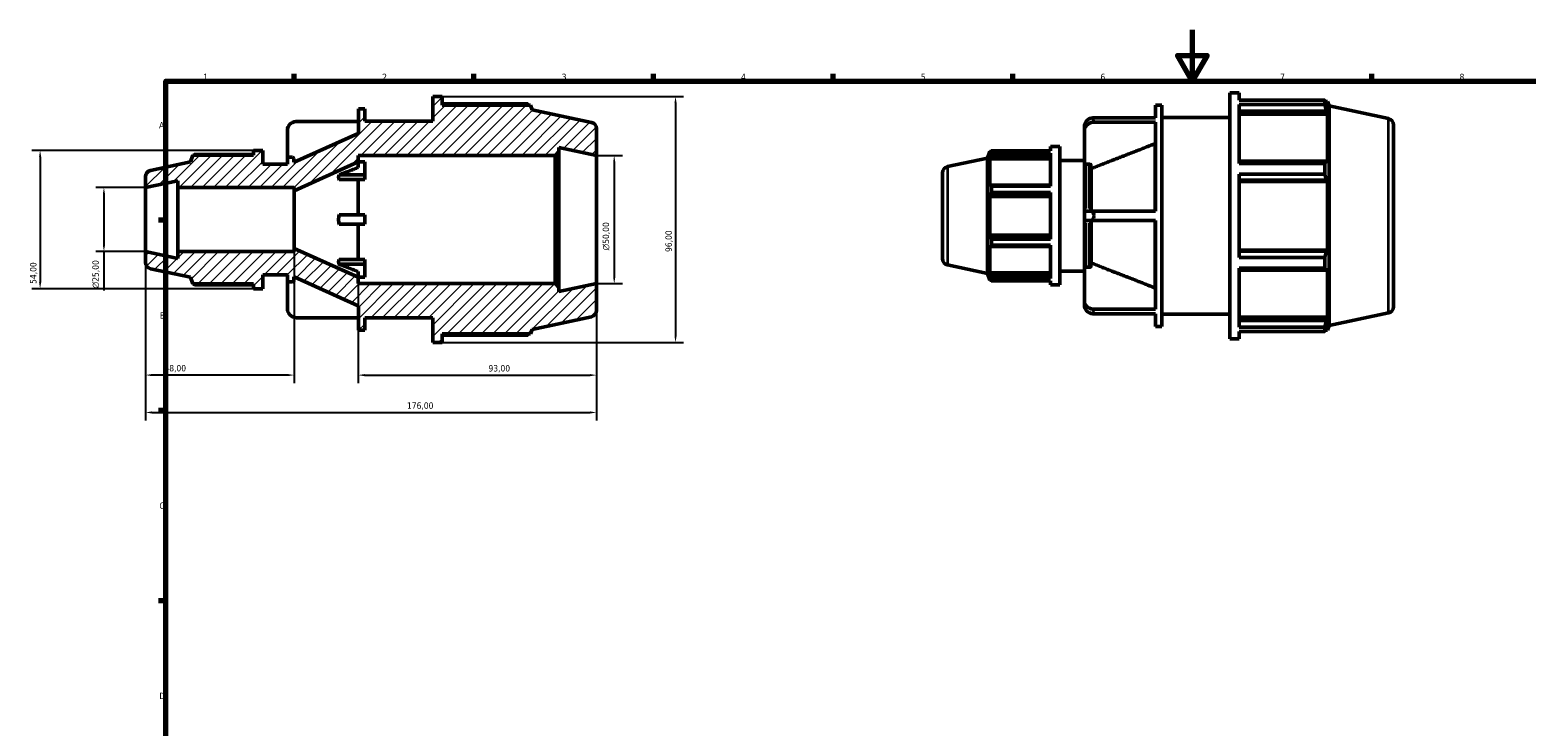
# Model space of a CAD drawing. Header units: millimetres. Extents: x -33 to 931, y 0 to 666.
# Tile 2 of 4: x -33 to 551, y 322 to 594. Entities that reach past the tile are written whole.
import ezdxf

# ---------------------------------------------------------------- set-up
doc = ezdxf.new("R2010")
doc.units = ezdxf.units.MM
for name, color, linetype, lineweight in [('Border (ISO)', 7, 'Continuous', 70), ('Dimension (ISO)', 7, 'Continuous', 25), ('Hatch (ISO)', 7, 'Continuous', 18), ('Visible (ISO)', 7, 'Continuous', 50), ('Visible Narrow (ISO)', 7, 'Continuous', 35)]:
    doc.layers.add(name, color=color, linetype=linetype, lineweight=lineweight)
doc.styles.add('Note Text (ISO)', font='tahoma.ttf')
doc.dimstyles.new('Default (ISO)', dxfattribs={"dimtxt": 2.5, "dimasz": 2.5, "dimexe": 3.175, "dimexo": 0, "dimgap": 0.762, "dimtad": 1, "dimrnd": 1e-08, "dimzin": 0, "dimtxsty": 'Note Text (ISO)', "dimcen": 0.09, "dimdle": 10, "dimclrd": 256, "dimclre": 256, "dimclrt": 232, "dimazin": 0, "dimtfac": 1.40208, "dimtmove": 0, "dimatfit": 3, "dimfxl": 1, "dimtolj": 1, "dimtzin": 0, "dimlwd": -1, "dimlwe": -1, "dimarcsym": 0})

# ---------------------------------------------------------------- blocks, each defined once
blk = doc.blocks.new('Borders Default Border')
at = {"layer": 'Border (ISO)'}
for p, q in [((70.08, 574), (70.08, 576.9)), ((140.17, 574), (140.17, 576.9)), ((210.25, 574), (210.25, 576.9)), ((280.33, 574), (280.33, 576.9)), ((350.42, 574), (350.42, 576.9)), ((490.58, 574), (490.58, 576.9)), ((20, 519.75), (17.1, 519.75)), ((20, 445.5), (17.1, 445.5)), ((20, 371.25), (17.1, 371.25))]:
    blk.add_line(p, q, dxfattribs=at)
at = {"layer": 'Border (ISO)', "flags": 128}
for points in [[(420.5, 594), (420.5, 574), (414.73, 584), (426.27, 584), (420.5, 574)], [(20, 20), (20, 574), (821, 574), (821, 20), (20, 20)]]:
    blk.add_lwpolyline(points, dxfattribs=at)
at = {"layer": 'Border (ISO)', "color": 232, "true_color": 0xca0064, "char_height": 2.5, "attachment_point": 7, "style": 'Note Text (ISO)'}
for s, insert in [('1', (34.48, 574.4)), ('2', (104.37, 574.4)), ('3', (174.43, 574.35)), ('4', (244.42, 574.4)), ('5', (314.64, 574.35)), ('6', (384.66, 574.35)), ('7', (454.77, 574.4)), ('8', (524.81, 574.34)), ('A', (17.29, 555.62)), ('B', (17.59, 481.37)), ('C', (17.43, 407.08)), ('D', (17.43, 332.88))]:
    blk.add_mtext(s, dxfattribs=dict(at, insert=insert))
blk = doc.blocks.new('*D7')
at = {"layer": 'Defpoints', "color": 0, "transparency": 16777216}
for p in [(12, 532.5), (-4.22, 507.5), (12, 507.5)]:
    blk.add_point(p, dxfattribs=at)
at = {"layer": 'Dimension (ISO)', "transparency": 16777216}
for p, q in [((12, 532.5), (-7.4, 532.5)), ((-4.22, 530), (-4.22, 510)), ((12, 507.5), (-7.4, 507.5)), ((-4.22, 507.5), (-4.22, 492.37))]:
    blk.add_line(p, q, dxfattribs=at)
for points in [[(-4.64, 530), (-3.8, 530), (-4.22, 532.5)], [(-4.64, 510), (-3.8, 510), (-4.22, 507.5)]]:
    blk.add_solid(points, dxfattribs=at)
at = {"layer": 'Dimension (ISO)', "color": 232, "true_color": 0xca0064, "transparency": 16777216, "insert": (-8.74, 493.13), "char_height": 2.5, "attachment_point": 1, "rotation": 90, "style": 'Note Text (ISO)'}
blk.add_mtext('\\A1;\\fAIGDT|b0|i0;\\H2.5000;\\ln\\fTahoma|b0|i0;\\H2.5000;25,00', dxfattribs=at)
blk = doc.blocks.new('*D8')
at = {"layer": 'Defpoints', "color": 0, "transparency": 16777216}
for p in [(70, 508.75), (12, 507.5), (12, 459.32)]:
    blk.add_point(p, dxfattribs=at)
at = {"layer": 'Dimension (ISO)', "transparency": 16777216}
for p, q in [((70, 508.75), (70, 456.14)), ((12, 507.5), (12, 456.14)), ((67.5, 459.32), (14.5, 459.32))]:
    blk.add_line(p, q, dxfattribs=at)
for points in [[(14.5, 459.74), (14.5, 458.9), (12, 459.32)], [(67.5, 459.74), (67.5, 458.9), (70, 459.32)]]:
    blk.add_solid(points, dxfattribs=at)
at = {"layer": 'Dimension (ISO)', "color": 232, "true_color": 0xca0064, "transparency": 16777216, "insert": (19.4, 463.26), "char_height": 2.5, "attachment_point": 1, "style": 'Note Text (ISO)'}
blk.add_mtext('\\A1;58,00', dxfattribs=at)
blk = doc.blocks.new('*D9')
at = {"layer": 'Defpoints', "color": 0, "transparency": 16777216}
for p in [(95, 497.5), (188, 495), (188, 459.3)]:
    blk.add_point(p, dxfattribs=at)
at = {"layer": 'Dimension (ISO)', "transparency": 16777216}
for p, q in [((95, 497.5), (95, 456.12)), ((188, 495), (188, 456.12)), ((97.5, 459.3), (185.5, 459.3))]:
    blk.add_line(p, q, dxfattribs=at)
for points in [[(97.5, 459.72), (97.5, 458.88), (95, 459.3)], [(185.5, 459.72), (185.5, 458.88), (188, 459.3)]]:
    blk.add_solid(points, dxfattribs=at)
at = {"layer": 'Dimension (ISO)', "color": 232, "true_color": 0xca0064, "transparency": 16777216, "insert": (145.85, 463.23), "char_height": 2.5, "attachment_point": 1, "style": 'Note Text (ISO)'}
blk.add_mtext('\\A1;93,00', dxfattribs=at)
blk = doc.blocks.new('*D10')
at = {"layer": 'Defpoints', "color": 0, "transparency": 16777216}
for p in [(127.74, 568), (127.74, 472), (218.85, 472)]:
    blk.add_point(p, dxfattribs=at)
at = {"layer": 'Dimension (ISO)', "transparency": 16777216}
for p, q in [((127.74, 568), (222.02, 568)), ((218.85, 565.5), (218.85, 474.5)), ((127.74, 472), (222.02, 472))]:
    blk.add_line(p, q, dxfattribs=at)
for points in [[(218.43, 565.5), (219.26, 565.5), (218.85, 568)], [(218.43, 474.5), (219.26, 474.5), (218.85, 472)]]:
    blk.add_solid(points, dxfattribs=at)
at = {"layer": 'Dimension (ISO)', "color": 232, "true_color": 0xca0064, "transparency": 16777216, "insert": (214.91, 507.35), "char_height": 2.5, "attachment_point": 1, "rotation": 90, "style": 'Note Text (ISO)'}
blk.add_mtext('\\A1;96,00', dxfattribs=at)
blk = doc.blocks.new('*D11')
at = {"layer": 'Defpoints', "color": 0, "transparency": 16777216}
for p in [(54.16, 547), (-29.12, 493), (54.16, 493)]:
    blk.add_point(p, dxfattribs=at)
at = {"layer": 'Dimension (ISO)', "transparency": 16777216}
for p, q in [((54.16, 547), (-32.29, 547)), ((-29.12, 544.5), (-29.12, 495.5)), ((54.16, 493), (-32.29, 493))]:
    blk.add_line(p, q, dxfattribs=at)
for points in [[(-29.54, 544.5), (-28.7, 544.5), (-29.12, 547)], [(-29.54, 495.5), (-28.7, 495.5), (-29.12, 493)]]:
    blk.add_solid(points, dxfattribs=at)
at = {"layer": 'Dimension (ISO)', "color": 232, "true_color": 0xca0064, "transparency": 16777216, "insert": (-33.05, 494.9), "char_height": 2.5, "attachment_point": 1, "rotation": 90, "style": 'Note Text (ISO)'}
blk.add_mtext('\\A1;54,00', dxfattribs=at)
blk = doc.blocks.new('*D12')
at = {"layer": 'Defpoints', "color": 0, "transparency": 16777216}
for p in [(12, 507.5), (188, 495), (188, 444.73)]:
    blk.add_point(p, dxfattribs=at)
at = {"layer": 'Dimension (ISO)', "transparency": 16777216}
for p, q in [((12, 507.5), (12, 441.56)), ((188, 495), (188, 441.56)), ((14.5, 444.73), (185.5, 444.73))]:
    blk.add_line(p, q, dxfattribs=at)
for points in [[(14.5, 445.15), (14.5, 444.32), (12, 444.73)], [(185.5, 445.15), (185.5, 444.32), (188, 444.73)]]:
    blk.add_solid(points, dxfattribs=at)
at = {"layer": 'Dimension (ISO)', "color": 232, "true_color": 0xca0064, "transparency": 16777216, "insert": (114.05, 448.67), "char_height": 2.5, "attachment_point": 1, "style": 'Note Text (ISO)'}
blk.add_mtext('\\A1;176,00', dxfattribs=at)
blk = doc.blocks.new('*D13')
at = {"layer": 'Defpoints', "color": 0, "transparency": 16777216}
for p in [(188, 545), (188, 495), (194.92, 495)]:
    blk.add_point(p, dxfattribs=at)
at = {"layer": 'Dimension (ISO)', "transparency": 16777216}
for p, q in [((188, 545), (198.1, 545)), ((194.92, 542.5), (194.92, 497.5)), ((188, 495), (198.1, 495))]:
    blk.add_line(p, q, dxfattribs=at)
for points in [[(194.51, 542.5), (195.34, 542.5), (194.92, 545)], [(194.51, 497.5), (195.34, 497.5), (194.92, 495)]]:
    blk.add_solid(points, dxfattribs=at)
at = {"layer": 'Dimension (ISO)', "color": 232, "true_color": 0xca0064, "transparency": 16777216, "insert": (190.4, 507.94), "char_height": 2.5, "attachment_point": 1, "rotation": 90, "style": 'Note Text (ISO)'}
blk.add_mtext('\\A1;\\fAIGDT|b0|i0;\\H2.5000;\\ln\\fTahoma|b0|i0;\\H2.5000;50,00', dxfattribs=at)

msp = doc.modelspace()

# ---------------------------------------------------------------- hatches: boundary and pattern name
at = {"layer": 'Hatch (ISO)'}
h = msp.add_hatch(dxfattribs=at)
h.set_pattern_fill('ANSI31', color=256, scale=25.4, style=0)
h.set_pattern_definition([(45, (0, 0), (-2.245064, 2.245064), [])])
edge = h.paths.add_edge_path()
edge.add_line((57.76, 493), (57.76, 498.4))
edge.add_line((57.76, 498.4), (67.414, 498.4))
edge.add_line((67.414, 498.4), (67.414, 496.2))
edge.add_ellipse((67.914, 496.2), major_axis=(-0.5, 0), ratio=1, start_angle=0, end_angle=90)
edge.add_line((67.914, 495.7), (69.429, 495.7))
edge.add_ellipse((69.429, 496.2), major_axis=(0, -0.5), ratio=1, start_angle=0, end_angle=90)
edge.add_line((69.929, 496.2), (69.929, 497.65))
edge.add_line((69.929, 497.65), (70, 497.65))
edge.add_line((70, 497.65), (95, 486.4))
edge.add_line((95, 486.4), (95.071, 486.4))
edge.add_line((95.071, 486.4), (95.071, 476.8))
edge.add_line((95.071, 476.8), (97.586, 476.8))
edge.add_line((97.586, 476.8), (97.586, 481.6))
edge.add_line((97.586, 481.6), (124.137, 481.6))
edge.add_line((124.137, 481.6), (124.137, 472))
edge.add_line((124.137, 472), (127.737, 472))
edge.add_line((127.737, 472), (127.737, 475.36))
edge.add_line((127.737, 475.36), (162.274, 475.36))
edge.add_line((162.274, 475.36), (162.857, 477.156))
edge.add_line((162.857, 477.156), (186.02, 482.079))
edge.add_ellipse((185.5, 484.524), major_axis=(0.52, -2.445), ratio=1, start_angle=0, end_angle=78)
edge.add_line((188, 484.524), (188, 495))
edge.add_line((188, 495), (173.333, 491.883))
edge.add_line((173.333, 491.883), (173.333, 493.5))
edge.add_line((173.333, 493.5), (171.833, 495))
edge.add_line((171.833, 495), (95, 495))
edge.add_line((95, 495), (95, 497.5))
edge.add_line((95, 497.5), (70, 508.75))
edge.add_line((70, 508.75), (70, 507.5))
edge.add_line((70, 507.5), (24.571, 507.5))
edge.add_line((24.571, 507.5), (24.571, 504.828))
edge.add_line((24.571, 504.828), (12, 507.5))
edge.add_line((12, 507.5), (12, 503.274))
edge.add_ellipse((14.5, 503.274), major_axis=(-2.5, 0), ratio=1, start_angle=0, end_angle=78)
edge.add_line((13.98, 500.829), (29.6, 497.509))
edge.add_line((29.6, 497.509), (30.451, 494.89))
edge.add_line((30.451, 494.89), (54.16, 494.89))
edge.add_line((54.16, 494.89), (54.16, 493))
edge.add_line((54.16, 493), (57.76, 493))
edge = h.paths.add_edge_path()
edge.add_line((57.76, 541.6), (57.76, 547))
edge.add_line((57.76, 547), (54.16, 547))
edge.add_line((54.16, 547), (54.16, 545.11))
edge.add_line((54.16, 545.11), (30.451, 545.11))
edge.add_line((30.451, 545.11), (29.6, 542.491))
edge.add_line((29.6, 542.491), (13.98, 539.171))
edge.add_ellipse((14.5, 536.726), major_axis=(-0.52, 2.445), ratio=1, start_angle=0, end_angle=78)
edge.add_line((12, 536.726), (12, 532.5))
edge.add_line((12, 532.5), (24.571, 535.172))
edge.add_line((24.571, 535.172), (24.571, 532.5))
edge.add_line((24.571, 532.5), (70, 532.5))
edge.add_line((70, 532.5), (70, 531.25))
edge.add_line((70, 531.25), (95, 542.5))
edge.add_line((95, 542.5), (95, 545))
edge.add_line((95, 545), (171.833, 545))
edge.add_line((171.833, 545), (173.333, 546.5))
edge.add_line((173.333, 546.5), (173.333, 548.117))
edge.add_line((173.333, 548.117), (188, 545))
edge.add_line((188, 545), (188, 555.476))
edge.add_ellipse((185.5, 555.476), major_axis=(2.5, 0), ratio=1, start_angle=0, end_angle=78)
edge.add_line((186.02, 557.921), (162.857, 562.844))
edge.add_line((162.857, 562.844), (162.274, 564.64))
edge.add_line((162.274, 564.64), (127.737, 564.64))
edge.add_line((127.737, 564.64), (127.737, 568))
edge.add_line((127.737, 568), (124.137, 568))
edge.add_line((124.137, 568), (124.137, 558.4))
edge.add_line((124.137, 558.4), (97.586, 558.4))
edge.add_line((97.586, 558.4), (97.586, 563.2))
edge.add_line((97.586, 563.2), (95.071, 563.2))
edge.add_line((95.071, 563.2), (95.071, 553.6))
edge.add_line((95.071, 553.6), (95, 553.6))
edge.add_line((95, 553.6), (70, 542.35))
edge.add_line((70, 542.35), (69.929, 542.35))
edge.add_line((69.929, 542.35), (69.929, 543.8))
edge.add_ellipse((69.429, 543.8), major_axis=(0.5, 0), ratio=1, start_angle=0, end_angle=90)
edge.add_line((69.429, 544.3), (67.914, 544.3))
edge.add_ellipse((67.914, 543.8), major_axis=(0, 0.5), ratio=1, start_angle=0, end_angle=90)
edge.add_line((67.414, 543.8), (67.414, 541.6))
edge.add_line((67.414, 541.6), (57.76, 541.6))

# ---------------------------------------------------------------- linework, layer by layer
at = {"layer": 'Visible (ISO)'}
for p, q in [((127.737, 568), (124.137, 568)), ((124.137, 568), (124.137, 558.4)), ((127.737, 564.64), (127.737, 568)), ((435.168, 473.482), (435.168, 569.482)), ((435.168, 569.482), (438.768, 569.482)), ((438.768, 566.647), (438.768, 569.482)), ((438.768, 566.647), (472.213, 566.647)), ((472.213, 564.911), (472.213, 566.647)), ((97.586, 563.2), (95.071, 563.2)), ((95.071, 563.2), (95.071, 553.6)), ((97.586, 558.4), (97.586, 563.2)), ((161.182, 565.165), (127.737, 565.165)), ((162.274, 564.64), (127.737, 564.64)), ((162.857, 562.844), (162.274, 564.64)), ((186.02, 557.921), (162.857, 562.844)), ((406.103, 559.762), (406.103, 564.682)), ((406.103, 564.682), (408.617, 564.682)), ((408.617, 478.282), (408.617, 564.682)), ((438.768, 541.926), (438.768, 564.911)), ((472.213, 564.911), (438.768, 564.911)), ((438.768, 562.356), (472.837, 562.356)), ((438.768, 561.078), (473.305, 561.078)), ((472.485, 566.122), (473.305, 566.122)), ((473.305, 564.056), (472.837, 565.43)), ((472.837, 562.356), (473.305, 561.078)), ((473.888, 564.327), (473.305, 566.122)), ((473.305, 564.056), (473.305, 566.122)), ((473.305, 542.095), (473.305, 561.078)), ((473.888, 478.638), (473.888, 564.327)), ((497.051, 559.403), (473.888, 564.327)), ((67.414, 554.987), (67.414, 543.8)), ((95.071, 558.28), (70.719, 558.28)), ((124.137, 558.4), (97.586, 558.4)), ((188, 545), (188, 555.476)), ((378.446, 556.469), (378.446, 554.669)), ((381.75, 559.762), (406.103, 559.762)), ((406.103, 557.962), (381.75, 557.962)), ((406.103, 523.282), (406.103, 557.962)), ((408.617, 559.882), (435.168, 559.882)), ((499.031, 556.958), (499.031, 486.007)), ((95, 553.6), (70, 542.35)), ((95.071, 553.6), (95, 553.6)), ((378.446, 554.669), (378.446, 541.135)), ((406.031, 523.282), (406.031, 549.639)), ((406.103, 549.639), (406.031, 549.639)), ((30.451, 545.11), (29.6, 542.491)), ((54.16, 545.11), (30.451, 545.11)), ((54.16, 545.405), (31.065, 545.405)), ((57.76, 547), (54.16, 547)), ((54.16, 547), (54.16, 545.11)), ((57.76, 541.6), (57.76, 547)), ((67.414, 543.8), (67.414, 541.6)), ((69.429, 544.3), (67.914, 544.3)), ((69.929, 542.35), (69.929, 543.8)), ((95, 542.5), (95, 545)), ((95, 545), (171.833, 545)), ((171.833, 545), (173.333, 546.5)), ((171.833, 545), (171.833, 495)), ((173.333, 546.5), (173.333, 548.117)), ((173.333, 548.117), (188, 545)), ((173.333, 493.5), (173.333, 546.5)), ((188, 495), (188, 545)), ((325.011, 540.653), (340.631, 543.973)), ((340.631, 543.973), (341.482, 546.592)), ((340.631, 498.991), (340.631, 543.973)), ((341.482, 546.592), (341.482, 545.43)), ((341.943, 546.592), (341.482, 546.592)), ((341.745, 546.203), (341.482, 545.43)), ((341.482, 543.755), (341.745, 544.474)), ((365.191, 543.755), (341.482, 543.755)), ((341.482, 543.755), (341.482, 533.077)), ((341.745, 544.474), (365.191, 544.474)), ((342.096, 546.887), (365.191, 546.887)), ((342.096, 545.911), (342.096, 546.887)), ((365.191, 545.911), (342.096, 545.911)), ((365.191, 548.482), (365.191, 546.887)), ((365.191, 548.482), (368.791, 548.482)), ((365.191, 545.911), (365.191, 532.982)), ((368.791, 548.482), (368.791, 494.482)), ((368.791, 543.082), (378.446, 543.082)), ((29.6, 542.491), (13.98, 539.171)), ((67.414, 541.6), (57.76, 541.6)), ((70, 542.35), (69.929, 542.35)), ((70, 531.25), (95, 542.5)), ((87.559, 537.412), (97.586, 537.412)), ((95, 540.323), (95, 542.5)), ((95, 542.494), (97.586, 542.494)), ((97.586, 537.412), (97.586, 542.494)), ((97.586, 535.612), (97.586, 537.412)), ((323.031, 504.757), (323.031, 538.208)), ((378.446, 523.282), (378.446, 541.135)), ((380.46, 541.569), (378.946, 541.569)), ((380.96, 541.135), (380.96, 523.282)), ((381.031, 539.875), (380.96, 539.875)), ((381.031, 523.282), (381.031, 539.875)), ((472.837, 542.76), (438.768, 542.76)), ((438.768, 541.926), (472.213, 541.926)), ((438.768, 505.229), (438.768, 537.735)), ((472.213, 537.735), (438.768, 537.735)), ((472.213, 537.735), (472.213, 541.926)), ((473.305, 542.095), (472.837, 542.76)), ((12, 536.726), (12, 532.5)), ((12, 532.5), (24.571, 535.172)), ((12, 507.5), (12, 532.5)), ((24.571, 535.172), (24.571, 532.5)), ((24.571, 532.5), (70, 532.5)), ((24.571, 507.5), (24.571, 532.5)), ((70, 532.5), (70, 531.25)), ((97.586, 535.612), (87.559, 535.612)), ((95, 521.8), (95, 535.612)), ((341.745, 533.451), (341.482, 533.077)), ((365.191, 533.451), (341.745, 533.451)), ((342.096, 532.982), (365.191, 532.982)), ((342.096, 530.625), (342.096, 532.982)), ((438.768, 535.339), (472.837, 535.339)), ((438.768, 534.906), (473.305, 534.906)), ((472.837, 535.339), (473.305, 534.906)), ((473.305, 508.059), (473.305, 534.906)), ((70, 508.75), (70, 531.25)), ((341.482, 529.033), (341.745, 529.277)), ((365.191, 529.033), (341.482, 529.033)), ((341.482, 529.033), (341.482, 513.932)), ((341.745, 529.277), (365.191, 529.277)), ((365.191, 530.625), (342.096, 530.625)), ((365.191, 530.625), (365.191, 512.34)), ((87.559, 521.8), (97.586, 521.8)), ((97.586, 518.2), (97.586, 521.8)), ((378.446, 523.282), (381.75, 523.282)), ((378.446, 523.282), (378.446, 519.682)), ((381.75, 519.682), (378.446, 519.682)), ((378.446, 501.83), (378.446, 519.682)), ((380.96, 519.682), (380.96, 501.83)), ((381.031, 503.09), (381.031, 519.682)), ((381.75, 523.282), (406.103, 523.282)), ((406.103, 519.682), (381.75, 519.682)), ((406.031, 493.326), (406.031, 519.682)), ((406.103, 485.003), (406.103, 519.682)), ((97.586, 518.2), (87.559, 518.2)), ((95, 504.388), (95, 518.2)), ((365.191, 513.932), (341.482, 513.932)), ((341.745, 513.688), (341.482, 513.932)), ((95, 497.5), (70, 508.75)), ((70, 508.75), (70, 507.5)), ((341.482, 509.888), (341.745, 509.514)), ((341.482, 509.888), (341.482, 499.209)), ((365.191, 513.688), (341.745, 513.688)), ((341.745, 509.514), (365.191, 509.514)), ((342.096, 512.34), (365.191, 512.34)), ((342.096, 509.983), (342.096, 512.34)), ((365.191, 509.983), (342.096, 509.983)), ((365.191, 509.983), (365.191, 497.054)), ((438.768, 508.059), (473.305, 508.059)), ((473.305, 508.059), (472.837, 507.626)), ((24.571, 504.828), (12, 507.5)), ((12, 507.5), (12, 503.274)), ((70, 507.5), (24.571, 507.5)), ((24.571, 507.5), (24.571, 504.828)), ((87.559, 504.388), (97.586, 504.388)), ((97.586, 502.588), (87.559, 502.588)), ((97.586, 502.588), (97.586, 504.388)), ((97.586, 497.506), (97.586, 502.588)), ((325.011, 502.311), (340.631, 498.991)), ((380.96, 503.09), (381.031, 503.09)), ((472.837, 507.626), (438.768, 507.626)), ((438.768, 505.229), (472.213, 505.229)), ((472.213, 501.039), (472.213, 505.229)), ((13.98, 500.829), (29.6, 497.509)), ((29.6, 497.509), (30.451, 494.89)), ((57.76, 493), (57.76, 498.4)), ((57.76, 498.4), (67.414, 498.4)), ((67.414, 498.4), (67.414, 496.2)), ((69.929, 496.2), (69.929, 497.65)), ((69.929, 497.65), (70, 497.65)), ((70, 497.65), (95, 486.4)), ((95, 497.5), (95, 499.677)), ((97.586, 497.506), (95, 497.506)), ((95, 495), (95, 497.5)), ((340.631, 498.991), (341.482, 496.372)), ((365.191, 499.209), (341.482, 499.209)), ((341.745, 498.491), (341.482, 499.209)), ((341.482, 497.534), (341.745, 496.762)), ((341.482, 497.534), (341.482, 496.372)), ((341.943, 496.372), (341.482, 496.372)), ((365.191, 498.491), (341.745, 498.491)), ((342.096, 497.054), (365.191, 497.054)), ((342.096, 496.077), (342.096, 497.054)), ((368.791, 499.882), (378.446, 499.882)), ((378.446, 501.83), (378.446, 488.296)), ((378.946, 501.396), (380.46, 501.396)), ((438.768, 478.053), (438.768, 501.039)), ((472.213, 501.039), (438.768, 501.039)), ((438.768, 500.205), (472.837, 500.205)), ((472.837, 500.205), (473.305, 500.87)), ((473.305, 481.886), (473.305, 500.87)), ((30.451, 494.89), (54.16, 494.89)), ((31.065, 494.595), (54.16, 494.595)), ((54.16, 494.89), (54.16, 493)), ((54.16, 493), (57.76, 493)), ((67.414, 496.2), (67.414, 485.013)), ((67.914, 495.7), (69.429, 495.7)), ((171.833, 495), (95, 495)), ((173.333, 493.5), (171.833, 495)), ((188, 495), (173.333, 491.883)), ((173.333, 491.883), (173.333, 493.5)), ((188, 484.524), (188, 495)), ((365.191, 496.077), (342.096, 496.077)), ((365.191, 496.077), (365.191, 494.482)), ((365.191, 494.482), (368.791, 494.482)), ((406.031, 493.326), (406.103, 493.326)), ((95, 486.4), (95.071, 486.4)), ((95.071, 486.4), (95.071, 476.8)), ((378.446, 488.296), (378.446, 486.496)), ((381.75, 485.003), (406.103, 485.003)), ((70.719, 481.72), (95.071, 481.72)), ((97.586, 476.8), (97.586, 481.6)), ((97.586, 481.6), (124.137, 481.6)), ((124.137, 481.6), (124.137, 472)), ((162.857, 477.156), (186.02, 482.079)), ((406.103, 483.203), (381.75, 483.203)), ((406.103, 478.282), (406.103, 483.203)), ((408.617, 483.082), (435.168, 483.082)), ((438.768, 481.886), (473.305, 481.886)), ((472.837, 480.609), (438.768, 480.609)), ((473.305, 481.886), (472.837, 480.609)), ((472.837, 477.535), (473.305, 478.908)), ((473.305, 476.842), (473.305, 478.908)), ((497.051, 483.561), (473.888, 478.638)), ((95.071, 476.8), (97.586, 476.8)), ((127.737, 472), (127.737, 475.36)), ((127.737, 475.36), (162.274, 475.36)), ((127.737, 474.835), (161.182, 474.835)), ((162.274, 475.36), (162.857, 477.156)), ((406.103, 478.282), (408.617, 478.282)), ((435.168, 473.482), (438.768, 473.482)), ((438.768, 478.053), (472.213, 478.053)), ((438.768, 473.482), (438.768, 476.318)), ((472.213, 476.318), (438.768, 476.318)), ((472.213, 476.318), (472.213, 478.053)), ((472.485, 476.842), (473.305, 476.842)), ((473.888, 478.638), (473.305, 476.842)), ((124.137, 472), (127.737, 472))]:
    msp.add_line(p, q, dxfattribs=at)
for centre, radius, start, end in [((185.5, 555.476), 2.5, 0, 78), ((496.531, 556.958), 2.5, 0, 78), ((67.914, 543.8), 0.5, 90, 180), ((69.429, 543.8), 0.5, 0, 90), ((14.5, 536.726), 2.5, 102, 180), ((325.531, 538.208), 2.5, 102, 180), ((14.5, 503.274), 2.5, 180, 258), ((325.531, 504.757), 2.5, 180, 258), ((67.914, 496.2), 0.5, 180, 270), ((69.429, 496.2), 0.5, 270, 0), ((496.531, 486.007), 2.5, 282, 0), ((185.5, 484.524), 2.5, 282, 0)]:
    msp.add_arc(centre, radius, start, end, dxfattribs=at)
for centre, start_param, end_param in [((71.254, 554.987), 4.8522876, 6.2831853), ((382.286, 556.469), 4.8522876, 6.2831853), ((382.286, 554.669), 4.8522876, 6.2831853), ((71.254, 485.013), 0, 1.4308977), ((382.286, 488.296), 0, 1.4308977), ((382.286, 486.496), 0, 1.4308977)]:
    msp.add_ellipse(centre, major_axis=(-3.84, 0), ratio=0.8660254, start_param=start_param, end_param=end_param, dxfattribs=at)
for points, weights in [([(472.213, 566.647), (472.538, 566.026), (472.837, 565.43)], [1, 1.00118414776, 1.00155143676]), ([(161.454, 564.64), (161.32, 564.9), (161.182, 565.165)], [1.00086019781, 1.00050412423, 1]), ([(472.837, 562.356), (472.538, 563.607), (472.213, 564.911)], [1.00155143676, 1.00118414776, 1]), ([(406.031, 549.639), (391.007, 543.775), (381.031, 539.875)], [1, 1.02094265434, 1]), ([(31.065, 545.405), (30.987, 545.256), (30.912, 545.11)], [1, 1.00085100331, 1.00155432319]), ([(341.745, 546.203), (341.914, 546.538), (342.096, 546.887)], [1.00318415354, 1.00199987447, 1]), ([(342.096, 545.911), (341.914, 545.178), (341.745, 544.474)], [1, 1.00199987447, 1.00318415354]), ([(87.559, 535.612), (87.183, 536.512), (87.559, 537.412)], [1.08761701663, 1.09245291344, 1.08761701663]), ([(87.559, 537.412), (90.978, 538.751), (95, 540.323)], [1.02177799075, 1.01413791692, 1]), ([(472.213, 541.926), (472.538, 542.351), (472.837, 542.76)], [1, 1.00118414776, 1.00155143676]), ([(472.837, 535.339), (472.538, 536.513), (472.213, 537.735)], [1.00155143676, 1.00118414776, 1]), ([(341.745, 533.451), (341.914, 533.221), (342.096, 532.982)], [1.00318415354, 1.00199987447, 1]), ([(342.096, 530.625), (341.914, 529.937), (341.745, 529.277)], [1, 1.00199987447, 1.00318415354]), ([(87.559, 518.2), (87.183, 520), (87.559, 521.8)], [1.08761701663, 1.09245291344, 1.08761701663]), ([(341.745, 513.688), (341.914, 513.028), (342.096, 512.34)], [1.00318415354, 1.00199987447, 1]), ([(342.096, 509.983), (341.914, 509.744), (341.745, 509.514)], [1, 1.00199987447, 1.00318415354]), ([(87.559, 502.588), (87.183, 503.488), (87.559, 504.388)], [1.08761701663, 1.09245291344, 1.08761701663]), ([(95, 499.677), (90.978, 501.249), (87.559, 502.588)], [1, 1.01413791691, 1.02177799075]), ([(381.031, 503.09), (391.007, 499.189), (406.031, 493.326)], [1, 1.02094265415, 1]), ([(472.213, 505.229), (472.538, 506.452), (472.837, 507.626)], [1, 1.00118414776, 1.00155143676]), ([(341.745, 498.491), (341.914, 497.787), (342.096, 497.054)], [1.00318415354, 1.00199987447, 1]), ([(342.096, 496.077), (341.914, 496.427), (341.745, 496.762)], [1, 1.00199987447, 1.00318415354]), ([(472.837, 500.205), (472.538, 500.613), (472.213, 501.039)], [1.00155143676, 1.00118414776, 1]), ([(30.912, 494.89), (30.987, 494.744), (31.065, 494.595)], [1.00155432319, 1.00085100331, 1]), ([(472.213, 478.053), (472.538, 479.357), (472.837, 480.609)], [1, 1.00118414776, 1.00155143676]), ([(161.182, 474.835), (161.32, 475.1), (161.454, 475.36)], [1, 1.00050412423, 1.00086019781]), ([(472.837, 477.535), (472.538, 476.939), (472.213, 476.318)], [1.00155143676, 1.00118414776, 1])]:
    msp.add_rational_spline(points, weights, degree=2, dxfattribs=at)
for points in [[(382.286, 558.895), (382.111, 559.188), (381.931, 559.478), (381.75, 559.762)], [(381.75, 557.962), (381.931, 558.29), (382.111, 558.602), (382.286, 558.895)], [(382.286, 521.482), (382.111, 522.067), (381.932, 522.669), (381.75, 523.282)], [(381.75, 519.682), (381.932, 520.296), (382.111, 520.898), (382.286, 521.482)], [(382.286, 484.07), (382.111, 484.363), (381.931, 484.674), (381.75, 485.003)], [(381.75, 483.203), (381.931, 483.487), (382.111, 483.777), (382.286, 484.07)]]:
    msp.add_open_spline(points, degree=3, dxfattribs=at)
for points, knots in [([(378.946, 541.569), (378.884, 541.569), (378.811, 541.556), (378.697, 541.515), (378.636, 541.48), (378.548, 541.404), (378.507, 541.351), (378.46, 541.251), (378.446, 541.188), (378.446, 541.135)], [0, 0, 0, 0, 0.01849556, 0.01849556, 0.037017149, 0.037017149, 0.05557096, 0.05557096, 0.074152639, 0.074152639, 0.074152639, 0.074152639]), ([(380.96, 541.135), (380.96, 541.188), (380.945, 541.251), (380.898, 541.351), (380.857, 541.404), (380.77, 541.48), (380.708, 541.515), (380.594, 541.556), (380.521, 541.569), (380.46, 541.569)], [-0.074152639, -0.074152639, -0.074152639, -0.074152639, -0.05557096, -0.05557096, -0.037017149, -0.037017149, -0.01849556, -0.01849556, 0, 0, 0, 0]), ([(378.446, 501.83), (378.446, 501.776), (378.46, 501.713), (378.507, 501.614), (378.548, 501.561), (378.636, 501.485), (378.697, 501.449), (378.811, 501.408), (378.884, 501.396), (378.946, 501.396)], [-0.074152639, -0.074152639, -0.074152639, -0.074152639, -0.05557096, -0.05557096, -0.037017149, -0.037017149, -0.01849556, -0.01849556, 0, 0, 0, 0]), ([(380.46, 501.396), (380.521, 501.396), (380.594, 501.408), (380.708, 501.449), (380.77, 501.485), (380.857, 501.561), (380.898, 501.614), (380.945, 501.713), (380.96, 501.776), (380.96, 501.83)], [0, 0, 0, 0, 0.01849556, 0.01849556, 0.037017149, 0.037017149, 0.05557096, 0.05557096, 0.074152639, 0.074152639, 0.074152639, 0.074152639])]:
    msp.add_open_spline(points, degree=3, knots=knots, dxfattribs=at)
at = {"layer": 'Visible Narrow (ISO)'}
for p, q in [((497.051, 484.028), (497.051, 558.936)), ((325.011, 540.417), (325.011, 502.547)), ((378.946, 540.934), (378.946, 524.369)), ((380.46, 524.369), (380.46, 540.934)), ((378.946, 518.595), (378.946, 502.03)), ((380.46, 502.03), (380.46, 518.595))]:
    msp.add_line(p, q, dxfattribs=at)

# ---------------------------------------------------------------- block references
msp.add_blockref('Borders Default Border', (0, 0))

# ---------------------------------------------------------------- dimensions: what is measured, and where the dimension line sits
at = {"layer": 'Dimension (ISO)'}
for base, p1, p2, angle, picture, middle in [((218.848, 472), (127.737, 568), (127.737, 472), 90, '*D10', (218.848, 511.5)), ((-29.119, 493), (54.16, 547), (54.16, 493), 90, '*D11', (-29.119, 499)), ((12, 459.32), (70, 508.75), (12, 507.5), 180, '*D8', (23.5, 459.32)), ((188, 444.732), (12, 507.5), (188, 495), 180, '*D12', (119, 444.732)), ((188, 459.298), (95, 497.5), (188, 495), 180, '*D9', (150, 459.298))]:
    dim = msp.add_linear_dim(base=base, p1=p1, p2=p2, angle=angle, dimstyle='Default (ISO)', override={"dimdec": 2, "dimtp": 0, "dimtm": 0, "dimtdec": 2, "dimtofl": 0, "dimatfit": 1}, dxfattribs=at)
    dim.commit()
    dim.dimension.update_dxf_attribs({"geometry": picture, "text_midpoint": middle, "dimtype": 160})
for base, p1, p2, override, picture, middle in [((194.923, 495), (188, 545), (188, 495), {"dimdec": 2, "dimtp": 0, "dimtm": 0, "dimtdec": 2, "dimtofl": 0, "dimatfit": 1}, '*D13', (194.923, 513.5)), ((-4.22, 507.5), (12, 532.5), (12, 507.5), {"dimdec": 2, "dimtp": 0, "dimtm": 0, "dimtdec": 2, "dimtofl": 0, "dimatfit": 2}, '*D7', (-4.22, 498.683))]:
    dim = msp.add_linear_dim(base=base, p1=p1, p2=p2, angle=90, text='\\fAIGDT|b0|i0;\\H2.5000;\\ln\\fTahoma|b0|i0;\\H2.5000;<>', dimstyle='Default (ISO)', override=override, dxfattribs=at)
    dim.commit()
    dim.dimension.update_dxf_attribs({"geometry": picture, "text_midpoint": middle, "dimtype": 160})

doc.saveas('drawing.dxf')
